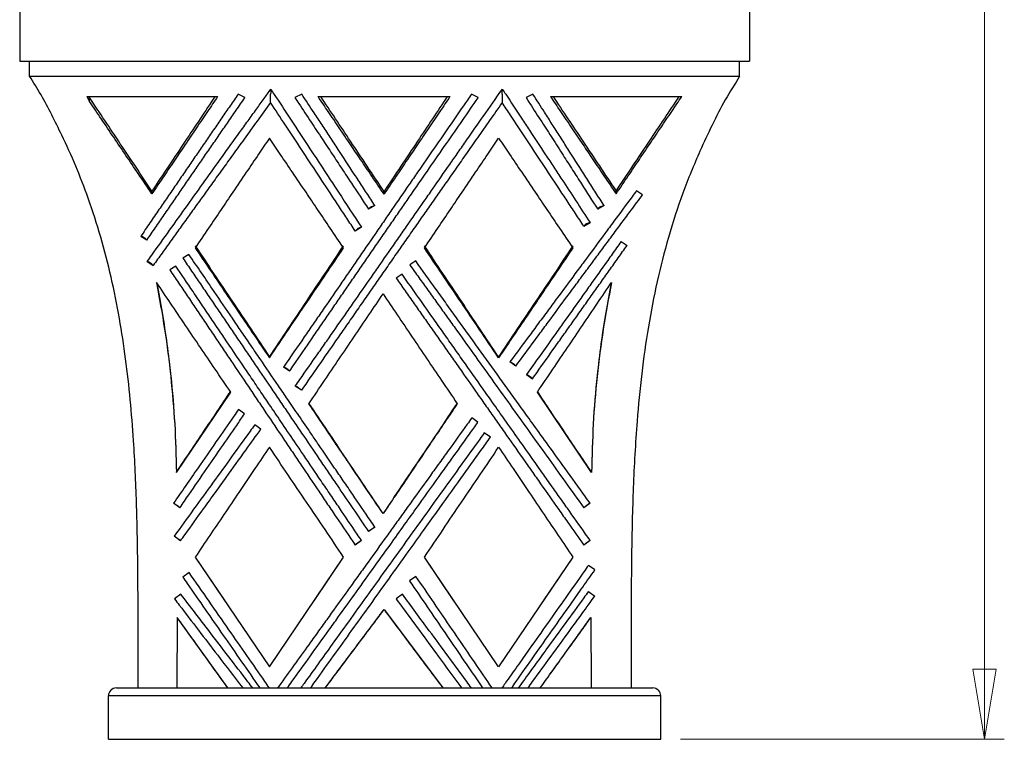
# Model space of a CAD drawing. Header units: millimetres. Extents: x 694 to 858, y 280 to 564.
# Tile 1 of 8: x 694 to 744, y 280 to 316. Entities that reach past the tile are written whole.
import ezdxf

# ---------------------------------------------------------------- set-up
doc = ezdxf.new("R2010")
doc.units = ezdxf.units.MM
doc.styles.add('SLDTEXTSTYLE0', font='TXT', dxfattribs={"width": 0.75})
doc.dimstyles.new('SLDDIMSTYLE0', dxfattribs={"dimtxt": 3.5, "dimasz": 3.556, "dimexe": 0, "dimexo": 0.0625, "dimgap": 0.875, "dimtad": 1, "dimdec": 0, "dimlfac": 5, "dimrnd": 1e-09, "dimzin": 12, "dimdsep": 46, "dimtxsty": 'SLDTEXTSTYLE0', "dimblk1": 'CLOSED', "dimblk2": 'CLOSED', "dimsah": 1, "dimcen": 0.09, "dimadec": 0, "dimazin": 3, "dimtfac": 1, "dimtdec": 0, "dimtofl": 0, "dimtmove": 0, "dimatfit": 3, "dimldrblk": 'CLOSED', "dimfxl": 0, "dimfrac": 2, "dimtolj": 1, "dimtzin": 12, "dimarcsym": 0})

# ---------------------------------------------------------------- blocks, each defined once
blk = doc.blocks.new('_Closed')
at = {"color": 0, "linetype": 'ByBlock', "lineweight": -2}
for p, q in [((-1, 0.166667), (0, 0)), ((-1, 0.166667), (-1, -0.166667)), ((0, 0), (-1, -0.166667)), ((0, 0), (-1, 0))]:
    blk.add_line(p, q, dxfattribs=at)
blk = doc.blocks.new('_D')
at = {"color": 7, "linetype": 'Continuous', "lineweight": 0}
for p, q in [((713.585, 450.134), (743.972, 450.134)), ((742.972, 450.134), (742.972, 279.891)), ((727.556, 279.891), (743.972, 279.891))]:
    blk.add_line(p, q, dxfattribs=at)
at = {"color": 7, "linetype": 'Continuous', "lineweight": 18, "xscale": 3.556, "yscale": 3.556}
for p, rotation in [((742.972, 450.134, -0.193), 90.00000000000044), ((742.972, 279.891, 14), 270.0000000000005)]:
    blk.add_blockref('_Closed', p, dxfattribs=dict(at, rotation=rotation))
at = {"color": 7, "linetype": 'Continuous', "lineweight": 18, "insert": (738.461, 366.854), "char_height": 3.5, "attachment_point": 1, "rotation": 90, "style": 'SLDTEXTSTYLE0'}
blk.add_mtext('854', dxfattribs=at)

msp = doc.modelspace()

# ---------------------------------------------------------------- linework, layer by layer
at = {"color": 7, "linetype": 'Continuous', "lineweight": 25}
for p, q in [((694.056, 317.114), (694.056, 314.254)), ((731.056, 317.114), (731.056, 314.254)), ((694.056, 314.254), (731.056, 314.254)), ((694.556, 313.491), (694.556, 314.254)), ((730.556, 313.491), (730.556, 314.254)), ((694.556, 313.491), (730.556, 313.491)), ((705.473, 312.409), (705.131, 312.586)), ((708.356, 312.583), (708.01, 312.412)), ((717.303, 312.409), (716.96, 312.586)), ((720.075, 312.581), (719.727, 312.414)), ((697.459, 312.466), (704.091, 312.466)), ((697.459, 312.466), (697.599, 312.213)), ((697.599, 312.213), (697.599, 312.41)), ((709.182, 312.466), (715.87, 312.466)), ((720.962, 312.466), (727.624, 312.466)), ((700.759, 307.533), (700.759, 307.673)), ((712.526, 307.515), (712.526, 307.654)), ((724.293, 307.533), (724.293, 307.673)), ((725.637, 307.489), (725.326, 307.692)), ((712.065, 306.938), (711.746, 306.751)), ((723.681, 306.936), (723.36, 306.752)), ((722.658, 305.891), (722.973, 306.08)), ((711.38, 305.838), (711.066, 305.649)), ((700.5, 305.184), (700.192, 305.379)), ((724.543, 305.116), (724.847, 304.916)), ((700.521, 304.103), (700.821, 303.9)), ((702.637, 304.463), (702.332, 304.268)), ((714.131, 304.134), (713.832, 303.931)), ((701.973, 303.871), (701.667, 303.676)), ((700.991, 303.049), (700.986, 303.041)), ((713.446, 303.458), (713.146, 303.257)), ((706.716, 299.222), (706.716, 299.273)), ((718.337, 299.222), (718.337, 299.273)), ((719.207, 298.805), (718.909, 299.023)), ((707.739, 298.549), (707.432, 298.758)), ((719.749, 298.374), (720.053, 298.16)), ((708.337, 297.579), (708.029, 297.791)), ((702.005, 293.412), (704.752, 297.48)), ((723.048, 293.412), (720.301, 297.48)), ((705.458, 296.384), (705.146, 296.599)), ((717.287, 295.955), (716.977, 296.177)), ((706.283, 295.605), (705.973, 295.828)), ((717.923, 295.203), (717.611, 295.426)), ((702.005, 293.412), (702.005, 293.428)), ((723.048, 293.412), (723.048, 293.428)), ((702.179, 291.626), (701.854, 291.851)), ((722.975, 291.856), (722.655, 291.625)), ((712.478, 291.326), (712.478, 291.334)), ((712.069, 290.642), (711.741, 290.419)), ((702.208, 289.946), (701.886, 290.179)), ((711.388, 289.96), (711.058, 289.737)), ((722.977, 289.963), (722.653, 289.734)), ((702.955, 289.129), (704.453, 286.908)), ((702.955, 289.126), (706.716, 283.557)), ((706.716, 283.557), (710.477, 289.126)), ((708.979, 286.908), (710.477, 289.129)), ((716.073, 286.908), (714.576, 289.129)), ((718.337, 283.557), (714.576, 289.126)), ((722.098, 289.126), (718.337, 283.557)), ((722.098, 289.129), (720.6, 286.908)), ((723.216, 288.476), (722.89, 288.706)), ((702.648, 288.342), (702.32, 288.114)), ((714.146, 288.146), (713.816, 287.921)), ((702.222, 287.249), (701.905, 287.006)), ((713.457, 287.246), (713.135, 287.009)), ((722.888, 287.379), (723.211, 287.144)), ((702.041, 286.066), (702.026, 282.491)), ((704.608, 282.491), (702.041, 286.066)), ((712.526, 286.466), (715.508, 282.491)), ((723.012, 286.066), (723.026, 282.491)), ((726.556, 282.091), (698.556, 282.091)), ((698.556, 279.891), (698.556, 282.091)), ((698.956, 282.491), (726.156, 282.491)), ((726.556, 279.891), (726.556, 282.091)), ((698.556, 279.891), (726.556, 279.891))]:
    msp.add_line(p, q, dxfattribs=at)
for centre, radius, start, end in [((712.112, 306.492), 0.448, 96.0589, 144.8209), ((723.722, 306.492), 0.446, 95.2285, 144.262), ((723.053, 305.588), 0.498, 99.3317, 142.5441), ((711.47, 305.333), 0.513, 100.0997, 141.912), ((700.07, 304.844), 0.548, 38.2582, 77.1127), ((700.322, 303.484), 0.65, 39.7742, 72.1277), ((718.336, 297.926), 1.238, 45.2769, 62.4536), ((706.89, 297.63), 1.251, 47.2783, 64.318), ((719.144, 297.19), 1.329, 46.8559, 62.9498), ((707.379, 296.52), 1.428, 47.8369, 62.905), ((699.775, 288.497), 3.946, 52.478, 58.208), ((725.145, 288.5), 3.996, 122.8955, 128.5536), ((714.929, 286.096), 5.371, 122.1662, 126.3987), ((698.36, 284.956), 6.302, 52.3621, 55.9756), ((714.921, 284.378), 6.607, 122.3354, 125.7845), ((726.674, 284.378), 6.698, 123.5005, 126.9025), ((698.956, 282.091), 0.4, 90, 180), ((726.156, 282.091), 0.4, 0, 90)]:
    msp.add_arc(centre, radius, start, end, dxfattribs=at)
for points, knots in [([(700.056, 282.491), (700.062, 284.579), (700.069, 287.712), (699.993, 291.89), (699.864, 294.675), (699.672, 297.104), (699.439, 299.175), (699.123, 301.248), (698.707, 303.312), (698.182, 305.349), (697.578, 307.231), (696.911, 308.952), (696.276, 310.349), (695.683, 311.545), (695.15, 312.559), (694.754, 313.18), (694.556, 313.491)], [0, 0, 0, 0, 0.190687, 0.286152, 0.381596, 0.445375, 0.509179, 0.572924, 0.638893, 0.704944, 0.770885, 0.82767, 0.88446, 0.922999, 0.961537, 1, 1, 1, 1]), ([(730.556, 313.491), (730.309, 313.099), (729.813, 312.316), (729.156, 311.027), (728.422, 309.46), (727.65, 307.58), (726.928, 305.365), (726.353, 303.099), (725.907, 300.788), (725.576, 298.421), (725.313, 295.7), (725.144, 292.646), (725.066, 289.266), (725.052, 285.88), (725.055, 283.621), (725.056, 282.491)], [0, 0, 0, 0, 0.048345, 0.096809, 0.145264, 0.220468, 0.295668, 0.367952, 0.440251, 0.514134, 0.588035, 0.690809, 0.793617, 0.896806, 1, 1, 1, 1]), ([(705.131, 312.586), (705.062, 312.487), (704.857, 312.19), (704.514, 311.69), (704.099, 311.087), (703.681, 310.478), (703.26, 309.865), (702.836, 309.247), (702.41, 308.624), (701.982, 307.998), (701.551, 307.367), (701.109, 306.721), (700.656, 306.058), (700.347, 305.605), (700.192, 305.379)], [0, 0, 0, 0, 0.0430312, 0.1290957, 0.2151606, 0.3012257, 0.387291, 0.4733564, 0.5594218, 0.6454871, 0.7315524, 0.8176175, 0.9087932, 1, 1, 1, 1]), ([(700.521, 304.103), (700.597, 304.209), (700.977, 304.739), (701.657, 305.69), (702.857, 307.368), (704.041, 309.021), (705.057, 310.436), (705.633, 311.235), (706.046, 311.809), (706.431, 312.342), (706.671, 312.675), (706.786, 312.834)], [0, 0, 0, 0, 0.035184, 0.175936, 0.316691, 0.598341, 0.739099, 0.809469, 0.879839, 0.942964, 1, 1, 1, 1]), ([(706.771, 312.161), (706.771, 312.166), (706.771, 312.182), (706.771, 312.224), (706.772, 312.307), (706.775, 312.437), (706.777, 312.535), (706.778, 312.589), (706.778, 312.589)], [0, 0, 0, 0, 0.049596, 0.151038, 0.308708, 0.593164, 0.997043, 1, 1, 1, 1]), ([(706.785, 312.832), (706.784, 312.823), (706.784, 312.803), (706.781, 312.725), (706.779, 312.648), (706.778, 312.59), (706.778, 312.589)], [0, 0, 0, 0, 0.19763, 0.430059, 0.996214, 1, 1, 1, 1]), ([(706.786, 312.834), (706.843, 312.747), (707.164, 312.262), (707.754, 311.367), (708.564, 310.136), (709.386, 308.884), (710.322, 307.455), (710.992, 306.431), (711.38, 305.838)], [0, 0, 0, 0, 0.038554, 0.217314, 0.396079, 0.574846, 0.753613, 1, 1, 1, 1]), ([(716.96, 312.586), (716.892, 312.487), (716.549, 311.993), (715.925, 311.092), (715.083, 309.872), (714.371, 308.839), (713.654, 307.797), (713.075, 306.955), (712.492, 306.107), (711.907, 305.255), (711.317, 304.397), (710.725, 303.536), (710.131, 302.672), (709.534, 301.805), (708.934, 300.935), (708.285, 299.993), (707.783, 299.266), (707.432, 298.758)], [0, 0, 0, 0, 0.022903, 0.114526, 0.206151, 0.297777, 0.343584, 0.435209, 0.481016, 0.526823, 0.618445, 0.664251, 0.710058, 0.801677, 0.847483, 0.893289, 1, 1, 1, 1]), ([(708.029, 297.791), (708.105, 297.9), (708.486, 298.445), (709.018, 299.206), (709.776, 300.292), (710.381, 301.159), (711.135, 302.24), (711.736, 303.103), (712.484, 304.176), (713.079, 305.032), (713.818, 306.094), (714.405, 306.939), (715.134, 307.986), (715.713, 308.817), (716.286, 309.639), (716.856, 310.455), (717.606, 311.528), (718.205, 312.38), (718.526, 312.837)], [0, 0, 0, 0, 0.020992, 0.104964, 0.146949, 0.230923, 0.272908, 0.356885, 0.39887, 0.482848, 0.524834, 0.608815, 0.6508, 0.734782, 0.776768, 0.818754, 0.902736, 1, 1, 1, 1]), ([(712.065, 306.938), (711.995, 307.045), (711.785, 307.366), (711.436, 307.898), (710.882, 308.745), (710.332, 309.583), (709.788, 310.411), (709.383, 311.027), (708.904, 311.753), (708.564, 312.269), (708.356, 312.583)], [0, 0, 0, 0, 0.05515, 0.165453, 0.275756, 0.496393, 0.606696, 0.716999, 0.827302, 1, 1, 1, 1]), ([(718.521, 312.589), (718.521, 312.589), (718.52, 312.546), (718.519, 312.453), (718.517, 312.326), (718.516, 312.23), (718.516, 312.182), (718.515, 312.164), (718.515, 312.158)], [0, 0, 0, 0, 0.002944, 0.317045, 0.664535, 0.833498, 0.938907, 1, 1, 1, 1]), ([(718.521, 312.589), (718.521, 312.59), (718.521, 312.611), (718.522, 312.686), (718.524, 312.781), (718.525, 312.823), (718.525, 312.836)], [0, 0, 0, 0, 0.003756, 0.200902, 0.742382, 1, 1, 1, 1]), ([(718.526, 312.837), (718.583, 312.75), (718.905, 312.265), (719.362, 311.572), (720.036, 310.55), (720.581, 309.723), (721.131, 308.886), (721.643, 308.107), (722.255, 307.174), (722.733, 306.444), (722.973, 306.08)], [0, 0, 0, 0, 0.040044, 0.224777, 0.317134, 0.501874, 0.594231, 0.686589, 0.843216, 1, 1, 1, 1]), ([(723.681, 306.936), (723.613, 307.044), (723.407, 307.367), (723.066, 307.904), (722.522, 308.756), (721.984, 309.6), (721.451, 310.434), (721.055, 311.054), (720.595, 311.772), (720.27, 312.278), (720.075, 312.581)], [0, 0, 0, 0, 0.055548, 0.166647, 0.277747, 0.499977, 0.611077, 0.722176, 0.833275, 1, 1, 1, 1]), ([(700.759, 307.673), (700.222, 308.479), (699.147, 310.091), (698.115, 311.637), (697.599, 312.41)], [0, 0, 0, 0, 0.5001101, 1, 1, 1, 1]), ([(700.759, 307.533), (700.528, 307.876), (700.087, 308.529), (699.442, 309.484), (698.819, 310.406), (698.204, 311.318), (697.799, 311.917), (697.599, 312.213)], [0, 0, 0, 0, 0.214406, 0.40967, 0.605488, 0.805757, 1, 1, 1, 1]), ([(700.5, 305.184), (700.574, 305.291), (700.72, 305.504), (701.013, 305.931), (701.305, 306.356), (701.669, 306.885), (702.031, 307.412), (702.464, 308.041), (702.895, 308.667), (703.323, 309.288), (703.747, 309.905), (704.169, 310.517), (704.598, 311.138), (705.032, 311.769), (705.326, 312.195), (705.473, 312.408), (705.473, 312.409)], [0, 0, 0, 0, 0.042952, 0.085903, 0.171808, 0.21476, 0.300666, 0.386572, 0.472478, 0.558384, 0.64429, 0.730196, 0.816102, 0.907797, 0.999754, 1, 1, 1, 1]), ([(704.091, 312.466), (703.921, 312.215), (703.567, 311.691), (703.02, 310.881), (702.473, 310.07), (701.924, 309.258), (701.361, 308.424), (700.965, 307.838), (700.759, 307.533)], [0, 0, 0, 0, 0.156999, 0.327695, 0.499995, 0.652299, 0.819054, 1, 1, 1, 1]), ([(703.957, 312.466), (703.458, 311.718), (702.416, 310.157), (701.327, 308.524), (700.759, 307.673)], [0, 0, 0, 0, 0.478662, 1, 1, 1, 1]), ([(706.771, 312.161), (706.546, 311.85), (706.104, 311.237), (705.465, 310.352), (704.878, 309.539), (704.346, 308.8), (703.839, 308.097), (703.352, 307.421), (702.879, 306.764), (702.494, 306.23), (702.109, 305.694), (701.728, 305.163), (701.273, 304.53), (700.972, 304.11), (700.821, 303.9), (700.821, 303.9)], [0, 0, 0, 0, 0.117854, 0.231758, 0.32997, 0.417983, 0.502278, 0.585484, 0.661782, 0.738079, 0.776226, 0.852523, 0.926185, 0.999928, 1, 1, 1, 1]), ([(711.066, 305.649), (710.995, 305.757), (710.853, 305.973), (710.57, 306.403), (710.288, 306.832), (709.795, 307.579), (709.166, 308.533), (708.338, 309.787), (707.538, 310.999), (707.021, 311.782), (706.771, 312.161)], [0, 0, 0, 0, 0.048187, 0.096373, 0.192749, 0.240936, 0.433714, 0.626494, 0.819273, 1, 1, 1, 1]), ([(707.739, 298.549), (707.814, 298.659), (708.189, 299.206), (708.639, 299.862), (709.163, 300.625), (709.462, 301.061), (709.761, 301.496), (710.059, 301.93), (710.358, 302.364), (710.73, 302.905), (711.027, 303.337), (711.324, 303.768), (711.621, 304.199), (711.917, 304.628), (712.212, 305.056), (712.507, 305.483), (712.8, 305.908), (713.094, 306.332), (713.386, 306.756), (713.678, 307.177), (714.186, 307.912), (714.835, 308.849), (715.679, 310.067), (716.502, 311.254), (717.036, 312.024), (717.302, 312.408), (717.303, 312.409)], [0, 0, 0, 0, 0.022873, 0.114368, 0.137241, 0.182987, 0.205859, 0.228732, 0.274478, 0.297351, 0.343097, 0.36597, 0.388843, 0.434589, 0.457462, 0.480335, 0.526081, 0.548954, 0.571827, 0.617574, 0.640446, 0.731952, 0.823458, 0.91145, 0.999771, 1, 1, 1, 1]), ([(708.01, 312.412), (708.076, 312.311), (708.348, 311.899), (708.806, 311.206), (709.371, 310.35), (709.895, 309.556), (710.391, 308.805), (711.005, 307.876), (711.454, 307.194), (711.746, 306.751), (711.746, 306.751)], [0, 0, 0, 0, 0.055041, 0.225761, 0.376693, 0.514182, 0.647821, 0.772097, 0.999721, 1, 1, 1, 1]), ([(718.515, 312.158), (718.305, 311.857), (717.889, 311.265), (717.284, 310.404), (716.72, 309.598), (716.192, 308.845), (715.689, 308.128), (715.198, 307.428), (714.798, 306.857), (714.397, 306.283), (714.074, 305.822), (713.751, 305.36), (713.427, 304.896), (713.102, 304.431), (712.777, 303.964), (712.451, 303.497), (712.124, 303.028), (711.797, 302.558), (711.47, 302.088), (711.142, 301.616), (710.814, 301.144), (710.485, 300.671), (709.95, 299.901), (709.207, 298.831), (708.628, 297.997), (708.337, 297.579), (708.337, 297.579)], [0, 0, 0, 0, 0.06567, 0.129594, 0.185648, 0.23766, 0.288871, 0.336249, 0.383626, 0.407314, 0.454692, 0.47838, 0.502068, 0.549445, 0.573133, 0.596821, 0.644198, 0.667886, 0.691574, 0.738951, 0.762639, 0.786327, 0.833703, 0.916793, 0.999937, 1, 1, 1, 1]), ([(712.526, 307.515), (712.319, 307.821), (711.922, 308.409), (711.357, 309.246), (710.806, 310.061), (710.257, 310.875), (709.708, 311.688), (709.353, 312.214), (709.182, 312.466)], [0, 0, 0, 0, 0.18096, 0.347715, 0.500005, 0.672312, 0.843025, 1, 1, 1, 1]), ([(712.526, 307.654), (711.956, 308.509), (710.864, 310.148), (709.817, 311.715), (709.316, 312.466)], [0, 0, 0, 0, 0.521256, 1, 1, 1, 1]), ([(715.87, 312.466), (715.7, 312.214), (715.344, 311.688), (714.795, 310.875), (714.246, 310.061), (713.695, 309.246), (713.13, 308.409), (712.733, 307.821), (712.526, 307.515)], [0, 0, 0, 0, 0.156975, 0.327688, 0.499995, 0.652285, 0.81904, 1, 1, 1, 1]), ([(715.736, 312.466), (715.235, 311.715), (714.189, 310.148), (713.096, 308.509), (712.526, 307.654)], [0, 0, 0, 0, 0.4787442, 1, 1, 1, 1]), ([(722.658, 305.891), (722.587, 305.998), (722.445, 306.214), (722.233, 306.536), (721.95, 306.964), (721.668, 307.39), (721.178, 308.133), (720.551, 309.081), (719.734, 310.317), (719.056, 311.34), (718.656, 311.946), (718.515, 312.158)], [0, 0, 0, 0, 0.049987, 0.099973, 0.14996, 0.249936, 0.299923, 0.499903, 0.699884, 0.894933, 1, 1, 1, 1]), ([(719.727, 312.414), (719.791, 312.312), (720.055, 311.903), (720.498, 311.213), (721.058, 310.34), (721.58, 309.527), (722.074, 308.758), (722.658, 307.848), (723.084, 307.183), (723.36, 306.753), (723.36, 306.752)], [0, 0, 0, 0, 0.055439, 0.224714, 0.37458, 0.524446, 0.656441, 0.77908, 0.999735, 1, 1, 1, 1]), ([(720.962, 312.466), (721.131, 312.215), (721.485, 311.691), (722.032, 310.881), (722.58, 310.07), (723.128, 309.258), (723.691, 308.424), (724.087, 307.838), (724.293, 307.533)], [0, 0, 0, 0, 0.156999, 0.327695, 0.499995, 0.652298, 0.819054, 1, 1, 1, 1]), ([(721.095, 312.466), (721.594, 311.718), (722.637, 310.157), (723.725, 308.524), (724.293, 307.673)], [0, 0, 0, 0, 0.478662, 1, 1, 1, 1]), ([(724.293, 307.533), (724.499, 307.838), (724.895, 308.424), (725.457, 309.258), (726.006, 310.07), (726.553, 310.881), (727.101, 311.691), (727.455, 312.215), (727.624, 312.466)], [0, 0, 0, 0, 0.180946, 0.347702, 0.500005, 0.672305, 0.843001, 1, 1, 1, 1]), ([(724.293, 307.673), (724.86, 308.524), (725.949, 310.157), (726.992, 311.718), (727.491, 312.466)], [0, 0, 0, 0, 0.521338, 1, 1, 1, 1]), ([(706.716, 310.36), (706.532, 310.088), (706.145, 309.515), (705.526, 308.598), (704.894, 307.662), (704.256, 306.718), (703.622, 305.778), (703.182, 305.127), (702.955, 304.791)], [0, 0, 0, 0, 0.150086, 0.316875, 0.500009, 0.656036, 0.822722, 1, 1, 1, 1]), ([(710.477, 304.791), (710.25, 305.127), (709.81, 305.778), (709.175, 306.718), (708.538, 307.662), (707.906, 308.598), (707.287, 309.515), (706.899, 310.088), (706.716, 310.36)], [0, 0, 0, 0, 0.177278, 0.343964, 0.499991, 0.683125, 0.849914, 1, 1, 1, 1]), ([(714.576, 304.791), (714.802, 305.127), (715.243, 305.778), (715.877, 306.718), (716.515, 307.662), (717.147, 308.598), (717.766, 309.515), (718.153, 310.088), (718.337, 310.36)], [0, 0, 0, 0, 0.177278, 0.343964, 0.499991, 0.683125, 0.849914, 1, 1, 1, 1]), ([(718.337, 310.36), (718.52, 310.088), (718.907, 309.515), (719.526, 308.598), (720.158, 307.662), (720.796, 306.718), (721.431, 305.778), (721.871, 305.127), (722.098, 304.791)], [0, 0, 0, 0, 0.150086, 0.316875, 0.500009, 0.656036, 0.822722, 1, 1, 1, 1]), ([(725.326, 307.692), (725.25, 307.589), (724.871, 307.076), (724.335, 306.352), (723.566, 305.311), (722.947, 304.474), (722.169, 303.423), (721.544, 302.578), (720.908, 301.718), (720.417, 301.056), (719.748, 300.154), (719.244, 299.476), (718.909, 299.023)], [0, 0, 0, 0, 0.03637, 0.181869, 0.254611, 0.400107, 0.472848, 0.618341, 0.691082, 0.768282, 0.845482, 1, 1, 1, 1]), ([(719.207, 298.805), (719.286, 298.912), (719.68, 299.446), (720.231, 300.192), (721.016, 301.256), (721.643, 302.105), (722.269, 302.95), (722.737, 303.583), (723.127, 304.108), (723.515, 304.632), (723.903, 305.155), (724.367, 305.78), (724.752, 306.298), (725.176, 306.868), (725.445, 307.23), (725.637, 307.488), (725.637, 307.489)], [0, 0, 0, 0, 0.036338, 0.181696, 0.254372, 0.399733, 0.47241, 0.545086, 0.617763, 0.654101, 0.726778, 0.799455, 0.872132, 0.90847, 0.999821, 1, 1, 1, 1]), ([(724.543, 305.116), (724.468, 305.01), (724.242, 304.692), (723.714, 303.948), (723.108, 303.094), (722.346, 302.022), (721.735, 301.163), (721.047, 300.196), (720.436, 299.338), (719.978, 298.695), (719.749, 298.374)], [0, 0, 0, 0, 0.0477347, 0.1432062, 0.334165, 0.4296359, 0.6205896, 0.71606, 0.8580112, 1, 1, 1, 1]), ([(702.955, 304.897), (703.577, 303.965), (704.82, 302.103), (706.084, 300.216), (706.716, 299.273)], [0, 0, 0, 0, 0.500332, 1, 1, 1, 1]), ([(702.955, 304.791), (703.192, 304.44), (703.681, 303.715), (704.424, 302.616), (705.177, 301.5), (705.94, 300.371), (706.452, 299.612), (706.716, 299.222)], [0, 0, 0, 0, 0.191047, 0.3940345, 0.5942214, 0.7913086, 1, 1, 1, 1]), ([(706.716, 299.273), (707.347, 300.216), (708.611, 302.103), (709.855, 303.965), (710.477, 304.897)], [0, 0, 0, 0, 0.499668, 1, 1, 1, 1]), ([(706.716, 299.222), (707.043, 299.706), (707.674, 300.641), (708.629, 302.055), (709.557, 303.429), (710.178, 304.348), (710.477, 304.791)], [0, 0, 0, 0, 0.259051, 0.499989, 0.759327, 1, 1, 1, 1]), ([(718.337, 299.273), (717.705, 300.216), (716.441, 302.103), (715.198, 303.965), (714.576, 304.897)], [0, 0, 0, 0, 0.499668, 1, 1, 1, 1]), ([(718.337, 299.222), (718.009, 299.706), (717.378, 300.641), (716.423, 302.055), (715.495, 303.429), (714.874, 304.348), (714.576, 304.791)], [0, 0, 0, 0, 0.259051, 0.499989, 0.759327, 1, 1, 1, 1]), ([(722.098, 304.897), (721.475, 303.965), (720.232, 302.103), (718.968, 300.216), (718.337, 299.273)], [0, 0, 0, 0, 0.500332, 1, 1, 1, 1]), ([(722.098, 304.791), (721.86, 304.44), (721.371, 303.715), (720.629, 302.616), (719.875, 301.5), (719.113, 300.371), (718.6, 299.612), (718.337, 299.222)], [0, 0, 0, 0, 0.191047, 0.394034, 0.594221, 0.791309, 1, 1, 1, 1]), ([(720.053, 298.16), (720.13, 298.268), (720.514, 298.81), (721.05, 299.568), (721.663, 300.432), (722.121, 301.079), (722.579, 301.725), (722.96, 302.262), (723.264, 302.691), (723.569, 303.119), (723.872, 303.546), (724.175, 303.972), (724.475, 304.394), (724.699, 304.708), (724.847, 304.916), (724.847, 304.916)], [0, 0, 0, 0, 0.047704, 0.238529, 0.333938, 0.429348, 0.524757, 0.620167, 0.667871, 0.715575, 0.810985, 0.858689, 0.906393, 0.999901, 1, 1, 1, 1]), ([(702.332, 304.268), (702.405, 304.16), (702.552, 303.944), (702.773, 303.62), (703.068, 303.187), (703.363, 302.754), (703.658, 302.319), (703.954, 301.884), (704.251, 301.448), (704.547, 301.011), (704.844, 300.574), (705.216, 300.027), (705.662, 299.369), (706.258, 298.491), (706.854, 297.612), (707.452, 296.731), (707.9, 296.071), (708.498, 295.19), (709.096, 294.308), (709.696, 293.426), (710.261, 292.595), (710.943, 291.592), (711.475, 290.81), (711.741, 290.419), (711.741, 290.419)], [0, 0, 0, 0, 0.023755, 0.047511, 0.071266, 0.118778, 0.142534, 0.166289, 0.213801, 0.237556, 0.261312, 0.308823, 0.356334, 0.403846, 0.498872, 0.546383, 0.593894, 0.641405, 0.736428, 0.783939, 0.83145, 0.915705, 0.999975, 1, 1, 1, 1]), ([(712.069, 290.642), (711.994, 290.753), (711.618, 291.303), (711.083, 292.087), (710.475, 292.976), (709.897, 293.823), (709.36, 294.608), (708.754, 295.495), (708.234, 296.256), (707.675, 297.074), (707.021, 298.032), (706.396, 298.947), (705.773, 299.859), (705.306, 300.543), (704.686, 301.454), (703.793, 302.764), (703.062, 303.839), (702.637, 304.463)], [0, 0, 0, 0, 0.023763, 0.118818, 0.169285, 0.215715, 0.301762, 0.338758, 0.407537, 0.46625, 0.515805, 0.614919, 0.664475, 0.71403, 0.763585, 0.862704, 1, 1, 1, 1]), ([(722.975, 291.856), (722.897, 291.964), (722.474, 292.551), (721.765, 293.534), (720.891, 294.746), (720.151, 295.772), (719.515, 296.654), (718.761, 297.699), (717.858, 298.952), (716.958, 300.202), (716.239, 301.2), (715.702, 301.947), (714.998, 302.927), (714.476, 303.654), (714.131, 304.134)], [0, 0, 0, 0, 0.02628, 0.142727, 0.238823, 0.321234, 0.392387, 0.453505, 0.575748, 0.697993, 0.759112, 0.820232, 0.881351, 1, 1, 1, 1]), ([(701.667, 303.676), (701.741, 303.568), (701.887, 303.351), (702.107, 303.025), (702.401, 302.59), (702.695, 302.154), (702.989, 301.717), (703.284, 301.279), (703.579, 300.841), (703.948, 300.293), (704.317, 299.744), (704.909, 298.864), (705.502, 297.983), (706.096, 297.101), (706.69, 296.218), (707.284, 295.335), (707.879, 294.451), (708.475, 293.567), (709.071, 292.683), (709.667, 291.798), (710.279, 290.89), (710.743, 290.203), (711.058, 289.737), (711.058, 289.737)], [0, 0, 0, 0, 0.023686, 0.047372, 0.071058, 0.118432, 0.142118, 0.165804, 0.213177, 0.236863, 0.284236, 0.331609, 0.426358, 0.47373, 0.521103, 0.61585, 0.663222, 0.710594, 0.80534, 0.852712, 0.900084, 0.999978, 1, 1, 1, 1]), ([(711.388, 289.96), (711.313, 290.07), (710.939, 290.622), (710.416, 291.395), (709.808, 292.293), (709.204, 293.184), (708.624, 294.04), (707.971, 295.005), (707.413, 295.827), (706.817, 296.707), (706.289, 297.486), (705.795, 298.217), (705.135, 299.19), (704.478, 300.162), (703.822, 301.132), (703.332, 301.858), (702.714, 302.772), (702.262, 303.442), (701.973, 303.871)], [0, 0, 0, 0, 0.023693, 0.118465, 0.165851, 0.21643, 0.309808, 0.349729, 0.423752, 0.486501, 0.538968, 0.591435, 0.643903, 0.748844, 0.801312, 0.85378, 0.906248, 1, 1, 1, 1]), ([(713.832, 303.931), (713.908, 303.824), (714.061, 303.612), (714.29, 303.293), (714.52, 302.973), (714.749, 302.653), (715.056, 302.226), (715.363, 301.798), (715.671, 301.369), (715.902, 301.047), (716.364, 300.403), (717.058, 299.434), (717.985, 298.14), (718.914, 296.843), (719.844, 295.544), (720.777, 294.242), (721.714, 292.936), (722.341, 292.062), (722.655, 291.626), (722.655, 291.625)], [0, 0, 0, 0, 0.026271, 0.052541, 0.078812, 0.105083, 0.131354, 0.183896, 0.210166, 0.236437, 0.262708, 0.367797, 0.472885, 0.577972, 0.683057, 0.788142, 0.894038, 0.999962, 1, 1, 1, 1]), ([(700.986, 303.041), (701.132, 302.254), (701.424, 300.683), (701.728, 298.277), (701.938, 295.854), (701.982, 294.227), (702.005, 293.412)], [0, 0, 0, 0, 0.2505627, 0.5000458, 0.7495748, 1, 1, 1, 1]), ([(704.752, 297.48), (704.488, 297.871), (703.976, 298.629), (703.214, 299.756), (702.463, 300.869), (701.72, 301.969), (701.229, 302.696), (700.991, 303.049)], [0, 0, 0, 0, 0.209474, 0.406302, 0.605698, 0.808547, 1, 1, 1, 1]), ([(701.003, 303.03), (701.098, 302.527), (701.291, 301.501), (701.526, 299.927), (701.753, 298.049), (701.938, 295.883), (701.982, 294.247), (702.005, 293.428)], [0, 0, 0, 0, 0.16068, 0.328348, 0.495617, 0.747545, 1, 1, 1, 1]), ([(713.146, 303.257), (713.221, 303.15), (713.372, 302.935), (713.599, 302.613), (713.902, 302.183), (714.205, 301.752), (714.508, 301.32), (714.812, 300.888), (715.116, 300.456), (715.496, 299.914), (715.877, 299.372), (716.487, 298.504), (717.097, 297.634), (717.709, 296.763), (718.167, 296.11), (718.779, 295.238), (719.392, 294.366), (720.005, 293.494), (720.618, 292.622), (721.232, 291.75), (721.961, 290.715), (722.384, 290.115), (722.652, 289.734), (722.653, 289.734)], [0, 0, 0, 0, 0.024096, 0.048192, 0.072288, 0.120481, 0.144577, 0.168673, 0.216865, 0.240961, 0.289154, 0.337346, 0.433734, 0.481927, 0.530119, 0.578311, 0.674697, 0.722889, 0.771081, 0.867465, 0.915657, 0.999979, 1, 1, 1, 1]), ([(722.977, 289.963), (722.901, 290.072), (722.516, 290.616), (721.978, 291.379), (721.349, 292.269), (720.873, 292.941), (720.266, 293.801), (719.582, 294.768), (718.846, 295.808), (718.226, 296.686), (717.506, 297.704), (716.821, 298.673), (716.138, 299.64), (715.627, 300.364), (715.007, 301.243), (714.279, 302.276), (713.724, 303.064), (713.446, 303.458)], [0, 0, 0, 0, 0.024102, 0.120513, 0.168718, 0.221133, 0.269481, 0.359045, 0.435458, 0.500046, 0.553848, 0.661457, 0.71526, 0.769062, 0.822865, 0.911405, 1, 1, 1, 1]), ([(720.301, 297.48), (720.565, 297.871), (721.076, 298.629), (721.838, 299.756), (722.59, 300.869), (723.332, 301.969), (723.823, 302.696), (724.062, 303.049)], [0, 0, 0, 0, 0.209474, 0.406302, 0.605698, 0.808547, 1, 1, 1, 1]), ([(724.062, 303.049), (723.914, 302.261), (723.62, 300.689), (723.316, 298.282), (723.109, 295.856), (723.068, 294.228), (723.048, 293.412)], [0, 0, 0, 0, 0.250574, 0.500046, 0.749563, 1, 1, 1, 1]), ([(724.04, 303.017), (723.946, 302.521), (723.753, 301.501), (723.518, 299.933), (723.292, 298.053), (723.109, 295.885), (723.068, 294.248), (723.048, 293.428)], [0, 0, 0, 0, 0.158798, 0.326853, 0.494503, 0.746975, 1, 1, 1, 1]), ([(708.716, 296.895), (708.981, 297.286), (709.493, 298.044), (710.254, 299.171), (711.005, 300.283), (711.748, 301.383), (712.239, 302.11), (712.478, 302.463)], [0, 0, 0, 0, 0.210005, 0.406656, 0.605706, 0.808559, 1, 1, 1, 1]), ([(712.478, 302.463), (712.716, 302.11), (713.208, 301.383), (713.95, 300.283), (714.701, 299.171), (715.462, 298.044), (715.974, 297.286), (716.239, 296.895)], [0, 0, 0, 0, 0.191441, 0.394294, 0.593344, 0.789995, 1, 1, 1, 1]), ([(702.005, 293.428), (702.463, 294.11), (703.38, 295.474), (704.294, 296.837), (704.752, 297.518)], [0, 0, 0, 0, 0.499781, 1, 1, 1, 1]), ([(723.048, 293.428), (722.589, 294.11), (721.672, 295.474), (720.758, 296.837), (720.301, 297.518)], [0, 0, 0, 0, 0.499781, 1, 1, 1, 1]), ([(705.146, 296.599), (705.07, 296.49), (704.691, 295.943), (704.008, 294.958), (702.987, 293.485), (702.269, 292.449), (701.854, 291.851), (701.854, 291.851)], [0, 0, 0, 0, 0.069163, 0.345823, 0.622481, 0.999949, 1, 1, 1, 1]), ([(712.478, 291.334), (711.85, 292.267), (710.594, 294.132), (709.343, 295.997), (708.716, 296.929)], [0, 0, 0, 0, 0.499715, 1, 1, 1, 1]), ([(712.478, 291.326), (712.227, 291.697), (711.713, 292.458), (710.953, 293.582), (710.198, 294.701), (709.458, 295.797), (708.964, 296.528), (708.716, 296.895)], [0, 0, 0, 0, 0.200009, 0.40944, 0.605492, 0.80232, 1, 1, 1, 1]), ([(716.239, 296.929), (715.612, 295.997), (714.361, 294.132), (713.105, 292.267), (712.478, 291.334)], [0, 0, 0, 0, 0.5002847, 1, 1, 1, 1]), ([(716.239, 296.895), (716.034, 296.592), (715.623, 295.983), (714.996, 295.055), (714.382, 294.145), (713.748, 293.207), (713.121, 292.278), (712.687, 291.635), (712.478, 291.326)], [0, 0, 0, 0, 0.163432, 0.328256, 0.500005, 0.653763, 0.833324, 1, 1, 1, 1]), ([(702.179, 291.626), (702.254, 291.736), (702.633, 292.285), (703.326, 293.289), (704.21, 294.571), (704.924, 295.609), (705.325, 296.19), (705.458, 296.384)], [0, 0, 0, 0, 0.069156, 0.345782, 0.633011, 0.87743, 1, 1, 1, 1]), ([(716.977, 296.177), (716.899, 296.069), (716.51, 295.529), (715.965, 294.772), (715.342, 293.907), (714.719, 293.042), (714.096, 292.177), (713.473, 291.311), (713.006, 290.662), (712.383, 289.796), (711.761, 288.93), (711.138, 288.064), (710.515, 287.198), (709.893, 286.332), (709.27, 285.466), (708.708, 284.684), (708.051, 283.77), (707.494, 282.995), (707.187, 282.569), (707.132, 282.491)], [0, 0, 0, 0, 0.023719, 0.1185975, 0.1660357, 0.2134739, 0.3083511, 0.3557893, 0.4032273, 0.4506654, 0.5455418, 0.5929798, 0.6404178, 0.7352939, 0.7827319, 0.8301699, 0.9065607, 0.9829519, 1, 1, 1, 1]), ([(705.973, 295.828), (705.895, 295.72), (705.504, 295.181), (704.802, 294.21), (703.847, 292.89), (702.875, 291.547), (702.216, 290.635), (701.886, 290.179), (701.886, 290.179)], [0, 0, 0, 0, 0.057334, 0.286674, 0.516013, 0.757977, 0.999967, 1, 1, 1, 1]), ([(702.208, 289.946), (702.286, 290.054), (702.676, 290.595), (703.265, 291.412), (703.959, 292.376), (704.678, 293.374), (705.447, 294.443), (706.033, 295.258), (706.283, 295.605)], [0, 0, 0, 0, 0.05733, 0.28665, 0.433473, 0.567882, 0.815738, 1, 1, 1, 1]), ([(707.624, 282.491), (707.702, 282.599), (708.091, 283.14), (708.791, 284.115), (709.57, 285.197), (710.348, 286.28), (711.126, 287.363), (712.042, 288.638), (712.887, 289.816), (713.634, 290.857), (714.475, 292.029), (715.239, 293.094), (716.092, 294.286), (716.701, 295.136), (717.145, 295.757), (717.287, 295.955)], [0, 0, 0, 0, 0.02413, 0.120648, 0.217166, 0.265425, 0.361943, 0.458461, 0.549566, 0.62429, 0.69035, 0.810685, 0.861639, 0.955796, 1, 1, 1, 1]), ([(717.611, 295.426), (717.533, 295.318), (717.144, 294.778), (716.443, 293.805), (715.509, 292.507), (714.574, 291.209), (713.64, 289.91), (712.395, 288.178), (711.149, 286.446), (709.739, 284.483), (708.896, 283.309), (708.363, 282.569), (708.307, 282.491)], [0, 0, 0, 0, 0.025099, 0.125496, 0.225893, 0.32629, 0.426685, 0.527081, 0.727873, 0.828268, 0.981963, 1, 1, 1, 1]), ([(708.8, 282.491), (708.878, 282.599), (709.267, 283.14), (710.278, 284.548), (711.523, 286.28), (712.787, 288.039), (713.685, 289.291), (714.498, 290.423), (715.387, 291.662), (716.357, 293.016), (717.263, 294.281), (717.763, 294.979), (717.923, 295.203)], [0, 0, 0, 0, 0.025559, 0.127796, 0.332269, 0.434505, 0.542893, 0.627696, 0.701602, 0.835259, 0.947171, 1, 1, 1, 1]), ([(706.716, 294.695), (706.472, 294.334), (705.956, 293.57), (705.188, 292.433), (704.423, 291.3), (703.686, 290.209), (703.2, 289.489), (702.955, 289.126)], [0, 0, 0, 0, 0.194356, 0.412023, 0.612279, 0.804522, 1, 1, 1, 1]), ([(718.337, 294.695), (718.58, 294.334), (719.096, 293.57), (719.864, 292.433), (720.629, 291.3), (721.366, 290.209), (721.852, 289.489), (722.098, 289.126)], [0, 0, 0, 0, 0.194356, 0.412023, 0.612279, 0.804522, 1, 1, 1, 1]), ([(722.89, 288.706), (722.813, 288.598), (722.429, 288.053), (721.737, 287.073), (720.814, 285.766), (719.994, 284.605), (719.277, 283.59), (718.814, 282.934), (718.555, 282.568), (718.501, 282.491)], [0, 0, 0, 0, 0.052567, 0.262835, 0.473104, 0.683372, 0.823128, 0.962884, 1, 1, 1, 1]), ([(702.32, 288.114), (702.397, 288.004), (702.777, 287.457), (703.462, 286.472), (704.38, 285.151), (705.303, 283.824), (705.922, 282.935), (706.231, 282.491)], [0, 0, 0, 0, 0.058401, 0.292004, 0.525608, 0.762804, 1, 1, 1, 1]), ([(706.718, 282.491), (706.642, 282.6), (706.261, 283.147), (705.576, 284.133), (704.631, 285.491), (703.655, 286.894), (702.984, 287.859), (702.648, 288.342)], [0, 0, 0, 0, 0.056121, 0.280606, 0.50509, 0.752544, 1, 1, 1, 1]), ([(718.009, 282.491), (717.934, 282.601), (717.558, 283.151), (716.881, 284.142), (715.974, 285.47), (715.062, 286.805), (714.452, 287.699), (714.146, 288.146)], [0, 0, 0, 0, 0.058408, 0.29204, 0.525672, 0.762836, 1, 1, 1, 1]), ([(718.991, 282.491), (719.068, 282.6), (719.452, 283.144), (720.144, 284.125), (721.067, 285.432), (721.887, 286.593), (722.603, 287.607), (723.012, 288.187), (723.216, 288.476)], [0, 0, 0, 0, 0.054593, 0.272966, 0.491339, 0.709712, 0.854856, 1, 1, 1, 1]), ([(713.816, 287.921), (713.892, 287.811), (714.267, 287.26), (714.944, 286.269), (715.825, 284.979), (716.685, 283.719), (717.245, 282.9), (717.524, 282.491)], [0, 0, 0, 0, 0.060835, 0.304174, 0.547512, 0.773756, 1, 1, 1, 1]), ([(705.87, 282.491), (705.789, 282.597), (705.383, 283.126), (704.653, 284.078), (703.518, 285.558), (702.708, 286.615), (702.222, 287.249)], [0, 0, 0, 0, 0.066715, 0.333575, 0.600436, 1, 1, 1, 1]), ([(716.958, 282.491), (716.879, 282.598), (716.484, 283.135), (715.772, 284.101), (714.684, 285.579), (713.912, 286.627), (713.457, 287.246)], [0, 0, 0, 0, 0.067738, 0.338688, 0.609638, 1, 1, 1, 1]), ([(722.888, 287.379), (722.81, 287.271), (722.417, 286.732), (721.711, 285.762), (720.659, 284.319), (719.865, 283.229), (719.385, 282.569), (719.327, 282.491)], [0, 0, 0, 0, 0.066141, 0.330707, 0.595272, 0.951823, 1, 1, 1, 1]), ([(719.822, 282.491), (719.901, 282.598), (720.293, 283.137), (721, 284.107), (722.051, 285.55), (722.788, 286.563), (723.211, 287.144)], [0, 0, 0, 0, 0.069489, 0.347445, 0.625402, 1, 1, 1, 1]), ([(701.905, 287.006), (701.986, 286.9), (702.391, 286.371), (703.121, 285.418), (704.194, 284.019), (704.942, 283.043), (705.366, 282.491)], [0, 0, 0, 0, 0.0703115, 0.3515577, 0.6328038, 1, 1, 1, 1]), ([(713.135, 287.009), (713.214, 286.901), (713.609, 286.365), (714.321, 285.398), (715.351, 284), (716.064, 283.03), (716.462, 282.491)], [0, 0, 0, 0, 0.071293, 0.356467, 0.641641, 1, 1, 1, 1]), ([(704.608, 282.491), (704.183, 283.083), (703.326, 284.275), (702.471, 285.466), (702.041, 286.065)], [0, 0, 0, 0, 0.497375, 1, 1, 1, 1]), ([(709.545, 282.491), (709.791, 282.819), (710.28, 283.471), (711.027, 284.466), (711.774, 285.463), (712.279, 286.137), (712.526, 286.466)], [0, 0, 0, 0, 0.2475921, 0.4919171, 0.7514327, 1, 1, 1, 1]), ([(709.545, 282.491), (710.034, 283.142), (711.028, 284.467), (712.021, 285.792), (712.526, 286.465)], [0, 0, 0, 0, 0.49181, 1, 1, 1, 1]), ([(712.526, 286.465), (713.027, 285.798), (714.02, 284.473), (715.014, 283.148), (715.508, 282.491)], [0, 0, 0, 0, 0.503682, 1, 1, 1, 1]), ([(720.444, 282.491), (720.657, 282.787), (721.081, 283.377), (721.725, 284.274), (722.368, 285.169), (722.8, 285.771), (723.012, 286.066)], [0, 0, 0, 0, 0.248945, 0.494938, 0.752823, 1, 1, 1, 1]), ([(720.444, 282.491), (720.868, 283.08), (721.724, 284.272), (722.58, 285.463), (723.012, 286.065)], [0, 0, 0, 0, 0.494846, 1, 1, 1, 1])]:
    msp.add_open_spline(points, degree=3, knots=knots, dxfattribs=at)
for points in [[(710.477, 289.126), (709.85, 290.054), (708.596, 291.911), (707.342, 293.767), (706.716, 294.695)], [(714.576, 289.126), (715.203, 290.054), (716.457, 291.911), (717.71, 293.767), (718.337, 294.695)]]:
    msp.add_open_spline(points, degree=3, dxfattribs=at)

# ---------------------------------------------------------------- dimensions: what is measured, and where the dimension line sits
at = {"color": 7, "linetype": 'Continuous', "lineweight": 18}
dim = msp.add_linear_dim(base=(742.972, 279.891), p1=(712.585, 450.134), p2=(726.556, 279.891), angle=90, dimstyle='SLDDIMSTYLE0', dxfattribs=at)
dim.commit()
dim.dimension.update_dxf_attribs({"geometry": '_D', "text_midpoint": (742.972, 370.733), "dimtype": 160})

doc.saveas('drawing.dxf')
